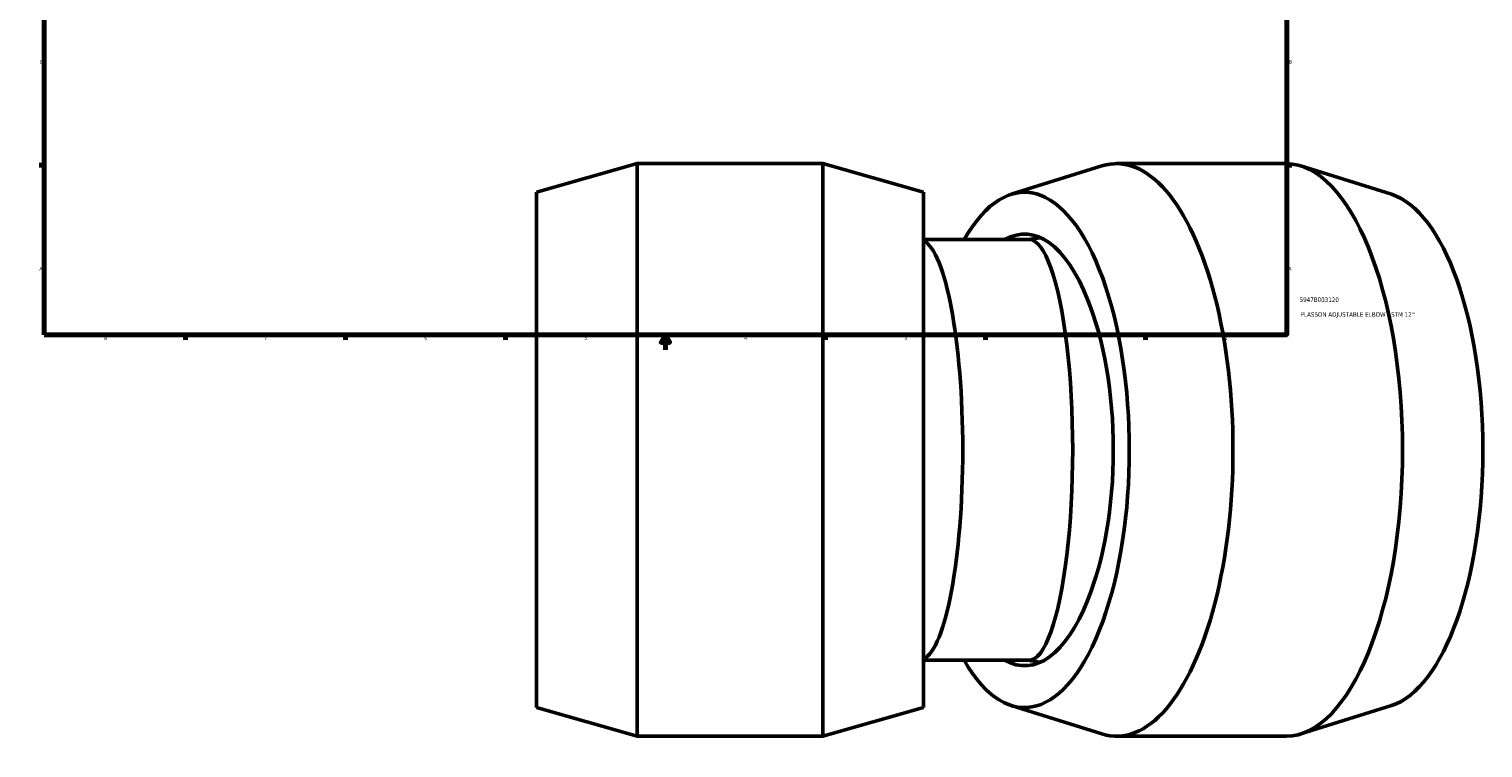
# Model space of a CAD drawing. Header units: inches. Extents: x -9.5 to 80.8, y -34.7 to 60.7.
# Tile 2 of 6: x 0.1 to 38.7, y -10 to 9.1. Entities that reach past the tile are written whole.
import ezdxf

# ---------------------------------------------------------------- set-up
doc = ezdxf.new("R2010")
doc.units = ezdxf.units.IN
doc.header["$MEASUREMENT"] = 0
for name, color, linetype, lineweight in [('Border (ANSI)', 7, 'Continuous', 70), ('Title (ANSI)', 7, 'Continuous', 50), ('Visible (ANSI)', 7, 'Continuous', 50)]:
    doc.layers.add(name, color=color, linetype=linetype, lineweight=lineweight)
doc.styles.add('Note Text (ANSI)', font='tahoma.ttf')
doc.styles.add('Text Style29', font='tahoma.ttf')

# ---------------------------------------------------------------- blocks, each defined once
blk = doc.blocks.new('Borders Default Border')
at = {"layer": 'Border (ANSI)'}
for p, q in [((4.25, 21), (4.25, 21.134)), ((8.5, 21), (8.5, 21.134)), ((12.75, 21), (12.75, 21.134)), ((21.25, 21), (21.25, 21.134)), ((25.5, 21), (25.5, 21.134)), ((29.75, 21), (29.75, 21.134)), ((0.5, 16.5), (0.366, 16.5)), ((33.5, 16.5), (33.634, 16.5)), ((0.5, 5.5), (0.366, 5.5)), ((33.5, 5.5), (33.634, 5.5)), ((4.25, 1), (4.25, 0.866)), ((8.5, 1), (8.5, 0.866)), ((12.75, 1), (12.75, 0.866)), ((21.25, 1), (21.25, 0.866)), ((25.5, 1), (25.5, 0.866)), ((29.75, 1), (29.75, 0.866))]:
    blk.add_line(p, q, dxfattribs=at)
at = {"layer": 'Border (ANSI)', "flags": 128}
for points in [[(17, 21.4), (17, 21), (16.885, 21.2), (17.115, 21.2), (17, 21)], [(0.5, 1), (0.5, 21), (33.5, 21), (33.5, 1), (0.5, 1)], [(0.1, 11), (0.5, 11), (0.3, 11.115), (0.3, 10.885), (0.5, 11)], [(33.9, 11), (33.5, 11), (33.7, 11.115), (33.7, 10.885), (33.5, 11)], [(17, 0.6), (17, 1), (16.885, 0.8), (17.115, 0.8), (17, 1)]]:
    blk.add_lwpolyline(points, dxfattribs=at)
at = {"layer": 'Border (ANSI)', "color": 5, "true_color": 0x0000ff, "char_height": 0.0945, "attachment_point": 7, "style": 'Note Text (ANSI)'}
for s, insert in [('8', (2.094, 21.038)), ('7', (6.346, 21.04)), ('6', (10.595, 21.038)), ('5', (14.847, 21.038)), ('4', (19.092, 21.04)), ('3', (23.346, 21.038)), ('2', (27.596, 21.04)), ('1', (31.854, 21.04)), ('D', (0.378, 19.203)), ('D', (33.553, 19.203)), ('C', (0.378, 13.701)), ('C', (33.552, 13.701)), ('B', (0.384, 8.203)), ('B', (33.558, 8.203)), ('A', (0.373, 2.703)), ('A', (33.547, 2.703)), ('8', (2.094, 0.863)), ('7', (6.346, 0.866)), ('6', (10.595, 0.864)), ('5', (14.847, 0.864)), ('4', (19.092, 0.866)), ('3', (23.346, 0.864)), ('2', (27.596, 0.866)), ('1', (31.854, 0.866))]:
    blk.add_mtext(s, dxfattribs=dict(at, insert=insert))
blk = doc.blocks.new('Title Blocks ANSI - Large')
at = {"layer": 'Title (ANSI)', "color": 5, "true_color": 0x0000ff, "style": 'Text Style29'}
for tag, p in [('PART_NUMBER_001', (0.341, 0.873)), ('DESCRIPTION_001', (0.369, 0.481))]:
    blk.add_attdef(tag, p, '', height=0.12, dxfattribs=at)

msp = doc.modelspace()

# ---------------------------------------------------------------- linework, layer by layer
at = {"layer": 'Visible (ANSI)'}
for p, q in [((13.572, 4.785), (16.247, 5.545)), ((16.247, -9.655), (16.247, 5.545)), ((16.247, 5.545), (21.177, 5.545)), ((21.177, -9.655), (21.177, 5.545)), ((23.852, 4.785), (21.177, 5.545)), ((26.185, 4.73), (28.59, 5.484)), ((28.981, 5.545), (33.484, 5.545)), ((36.28, 4.73), (33.875, 5.484)), ((13.572, -8.895), (13.572, 4.785)), ((23.852, -8.895), (23.852, 4.785)), ((26.654, 3.53), (23.852, 3.53)), ((26.654, -7.64), (23.852, -7.64)), ((26.185, -8.84), (28.59, -9.594)), ((36.28, -8.84), (33.875, -9.594)), ((13.572, -8.895), (16.247, -9.655)), ((23.852, -8.895), (21.177, -9.655)), ((16.247, -9.655), (21.177, -9.655)), ((28.981, -9.655), (33.484, -9.655))]:
    msp.add_line(p, q, dxfattribs=at)
for start, end in [(96.6374, 100.0072), (259.9928, 263.3626)]:
    msp.add_arc((27.618, -2.055), 5.671, start, end, dxfattribs=at)
for centre, major_axis, ratio, start_param, end_param in [((28.981, -2.055), (0, 7.6), 0.406737, 3.014758, 6.41002), ((26.537, -2.055), (0, 6.84), 0.406737, 2.526109, 6.898669), ((33.484, -2.055), (0, 7.6), 0.406737, 3.141593, 6.283185), ((35.928, -2.055), (0, 6.84), 0.406737, 3.268427, 6.156351), ((26.537, -2.055), (0, 5.73), 0.406737, 5.483844, 6.508411), ((23.735, -2.055), (0, -5.585), 0.207912, 0.101212, 3.040381), ((26.654, -2.055), (0, -5.585), 0.207912, 0, 3.141593), ((26.63, -2.055), (0, -5.567), 0.406737, 0.770555, 2.371038), ((26.537, -2.055), (0, -5.73), 0.406737, 6.05796, 7.082527)]:
    msp.add_ellipse(centre, major_axis=major_axis, ratio=ratio, start_param=start_param, end_param=end_param, dxfattribs=at)

# ---------------------------------------------------------------- block references
msp.add_blockref('Borders Default Border', (0, 0))
msp.add_blockref('Title Blocks ANSI - Large', (33.5, 1)).add_auto_attribs({'PART_NUMBER_001': '5947B003120', 'DESCRIPTION_001': "PLASSON ADJUSTABLE ELBOW ASTM 12''"})

doc.saveas('drawing.dxf')
